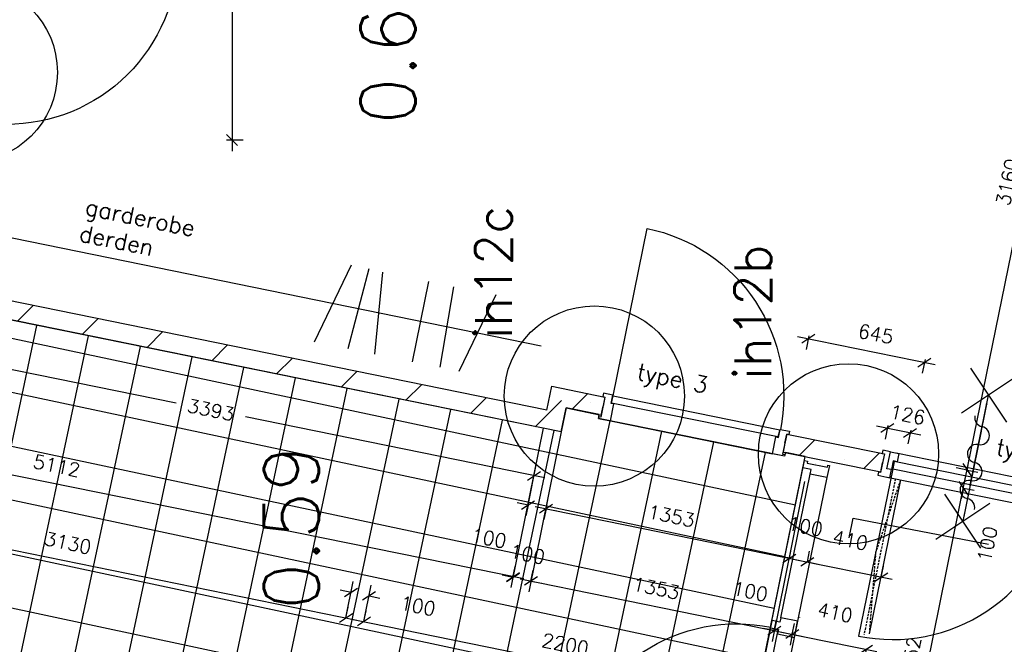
# Model space of a CAD drawing. Extents: x -29284 to 2055880, y -64816 to 121103.
# Tile 81 of 123: x 30025 to 35387, y 72201 to 75602. Entities that reach past the tile are written whole.
import ezdxf
from ezdxf.enums import TextEntityAlignment as Align

# ---------------------------------------------------------------- set-up
doc = ezdxf.new("R2010")
doc.units = 0
doc.header["$LTSCALE"] = 50
doc.header["$MEASUREMENT"] = 0
doc.header["$PDMODE"] = 3
doc.header["$PDSIZE"] = 0.1
doc.linetypes.add('DASHDOT', pattern=[1, 0.5, -0.25, 0, -0.25])
doc.linetypes.add('HIDDEN', pattern=[0.375, 0.25, -0.125])
doc.layers.get('0').update_dxf_attribs({"linetype": 'CONTINUOUS'})
doc.layers.get('DEFPOINTS').update_dxf_attribs({"linetype": 'CONTINUOUS'})
for name, color, linetype in [('00', 7, 'CONTINUOUS'), ('_BRANDCOMPART', 6, 'DASHDOT'), ('_DETAILNUMMERS', 4, 'CONTINUOUS'), ('_DETAILNUMMERSTEKST', 4, 'CONTINUOUS'), ('A--A22--_F123-', 9, 'CONTINUOUS'), ('A--L22--', 3, 'CONTINUOUS'), ('A--L22--_F-2--', 7, 'CONTINUOUS'), ('A--L32--', 7, 'CONTINUOUS'), ('A--L32--_F-23-', 2, 'CONTINUOUS'), ('A--L32--_F123-', 1, 'CONTINUOUS'), ('A--L32--_F123-DRAAIR', 7, 'CONTINUOUS'), ('A--L65--', 7, 'CONTINUOUS'), ('A--L65--_F-23-', 7, 'CONTINUOUS'), ('A--L65--_F123-', 7, 'CONTINUOUS'), ('A--M$1A-_F123-', 1, 'CONTINUOUS'), ('A--M1$A-_F123-', 1, 'CONTINUOUS'), ('A--T$1A-_F123-_RN', 4, 'CONTINUOUS'), ('tegels', 253, 'CONTINUOUS'), ('TEKST_KOZIJNMERK', 2, 'CONTINUOUS'), ('X--LR---_CP', 7, 'CONTINUOUS')]:
    doc.layers.add(name, color=color, linetype=linetype)
doc.styles.add('ALFA-0_25', font='ROMANS')
doc.styles.add('HIEMSTRA', font='romans.shx')
doc.dimstyles.new('STANDARD$0', dxfattribs={"dimscale": 30, "dimtxt": 2.5, "dimasz": 2, "dimexe": 2, "dimexo": 0, "dimgap": 2, "dimtad": 1, "dimdec": 0, "dimzin": 0, "dimdsep": 46, "dimtxsty": 'ALFA-0_25', "dimblk1": 'OBLIQUE', "dimblk2": 'OBLIQUE', "dimsah": 1, "dimcen": -3, "dimdle": 2, "dimclrd": 1, "dimclre": 1, "dimclrt": 2, "dimadec": 0, "dimazin": 0, "dimtfac": 0.666667, "dimtofl": 0, "dimtmove": 2, "dimatfit": 3, "dimldrblk": 'OBLIQUE', "dimfxl": 1, "dimtvp": 0.833333, "dimtolj": 1, "dimtzin": 0, "dimarcsym": 0})

# ---------------------------------------------------------------- blocks, each defined once
blk = doc.blocks.new('Q0340081')
at = {"layer": 'A--L32--_F123-', "color": 2, "linetype": 'Continuous'}
blk.add_lwpolyline([(0, 0), (0, -40), (926.12, -40), (923.12, 0), (0, 0)], close=True, dxfattribs=at)
at = {"layer": 'A--L32--_F123-', "color": 1, "linetype": 'Continuous'}
blk.add_lwpolyline([(0, -40), (0, -970, 0.4142136), (930, -40)], format="xyb", dxfattribs=at)
blk = doc.blocks.new('dr_930type3')
at = {"layer": 'A--L32--_F123-', "color": 1}
blk.add_line((67, 0), (967, 0), dxfattribs=at)
for points in [[(0, -9), (0, 0), (67, 0), (67, -93.75), (52, -93.75), (52, -139), (0, -139), (0, -121), (12, -121), (12, -9), (0, -9)], [(1034, -9), (1034, 0), (967, 0), (967, -93.75), (982, -93.75), (982, -139), (1034, -139), (1034, -121), (1022, -121), (1022, -9), (1034, -9)]]:
    blk.add_lwpolyline(points, close=True, dxfattribs=at)
at = {"layer": 'X--LR---_CP', "color": 2, "linetype": 'Continuous'}
blk.add_point((0, 0), dxfattribs=at)
at = {"layer": 'X--LR---_CP', "color": 3, "linetype": 'Continuous'}
blk.add_point((0, 0), dxfattribs=at)
at = {"layer": 'A--L32--', "linetype": 'Continuous'}
blk.add_blockref('Q0340081', (53.94, -95.94), dxfattribs=at)
blk = doc.blocks.new('*U1358')
at = {"layer": 'A--A22--_F123-', "linetype": 'Continuous'}
h = blk.add_hatch(dxfattribs=at)
h.set_pattern_fill('ALFALINE', color=256, scale=300, style=0)
h.set_pattern_definition([(45, (-32935.2, -73416.4), (-212.132, 212.132), [])])
h.paths.add_polyline_path([(0, 0), (39, -59), (-3432.7, 648.2), (-3422.7, 697.2), (-3363.7, 736.2), (-39, 59)])
at = {"layer": 'A--L22--_F-2--', "color": 3, "linetype": 'Continuous'}
for points in [[(-39, 59), (-39, 59), (-3363.7, 736.2), (-3363.7, 736.2)], [(39, -59), (39, -59), (-3432.7, 648.2), (-3432.7, 648.2)]]:
    blk.add_lwpolyline(points, dxfattribs=at)
blk = doc.blocks.new('_OBLIQUE')
at = {"color": 0, "linetype": 'ByBlock'}
blk.add_line((-0.5, -0.5), (0.5, 0.5), dxfattribs=at)
blk = doc.blocks.new('*D330')
at = {"layer": 'A--M$1A-_F123-', "color": 1, "linetype": 'Continuous', "lineweight": -2, "transparency": 16777216}
for p, q in [((28734, 72970.1), (28746, 73028.9)), ((28675.2, 72982.1), (31860.2, 72333.3)), ((31801.4, 72345.3), (31813.4, 72404))]:
    blk.add_line(p, q, dxfattribs=at)
at = {"layer": 'DEFPOINTS', "color": 0, "linetype": 'Continuous', "transparency": 16777216}
for p in [(28734, 72970.1), (31801.4, 72345.3), (31801.4, 72345.3)]:
    blk.add_point(p, dxfattribs=at)
at = {"layer": 'A--M$1A-_F123-', "color": 1, "linetype": 'Continuous', "lineweight": -2, "transparency": 16777216, "xscale": 60, "yscale": 60, "zscale": 60}
for p, rotation in [((28734, 72970.1), 168.4862903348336), ((31801.4, 72345.3), 348.4862903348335)]:
    blk.add_blockref('_OBLIQUE', p, dxfattribs=dict(at, rotation=rotation))
at = {"layer": 'A--M$1A-_F123-', "color": 2, "linetype": 'Continuous', "transparency": 16777216, "insert": (30287.2, 72753.2), "char_height": 75, "attachment_point": 5, "rotation": 348.4863, "style": 'ALFA-0_25'}
blk.add_mtext('\\A1;3130', dxfattribs=at)
blk = doc.blocks.new('*D331')
at = {"layer": 'A--M$1A-_F123-', "color": 1, "linetype": 'Continuous', "lineweight": -2, "transparency": 16777216}
for p, q in [((31801.4, 72345.3), (31841.7, 72543.1)), ((31899.4, 72325.3), (31939.7, 72523.2)), ((31829.8, 72484.3), (31771, 72496.3)), ((31927.8, 72464.4), (31986.5, 72452.4))]:
    blk.add_line(p, q, dxfattribs=at)
at = {"layer": 'DEFPOINTS', "color": 0, "linetype": 'Continuous', "transparency": 16777216}
for p in [(31927.8, 72464.4), (31801.4, 72345.3), (31899.4, 72325.3)]:
    blk.add_point(p, dxfattribs=at)
at = {"layer": 'A--M$1A-_F123-', "color": 1, "linetype": 'Continuous', "lineweight": -2, "transparency": 16777216, "xscale": 60, "yscale": 60, "zscale": 60}
for p, rotation in [((31829.8, 72484.3), 348.4862903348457), ((31927.8, 72464.4), 168.4862903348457)]:
    blk.add_blockref('_OBLIQUE', p, dxfattribs=dict(at, rotation=rotation))
at = {"layer": 'A--M$1A-_F123-', "color": 2, "linetype": 'Continuous', "transparency": 16777216, "insert": (32193.4, 72410.3), "char_height": 75, "attachment_point": 5, "rotation": 348.4863, "style": 'ALFA-0_25'}
blk.add_mtext('\\A1;100', dxfattribs=at)
blk = doc.blocks.new('*D332')
at = {"layer": 'A--M$1A-_F123-', "color": 1, "linetype": 'Continuous', "lineweight": -2, "transparency": 16777216}
for p, q in [((31899.4, 72325.3), (31911.4, 72384.1)), ((31840.6, 72337.3), (34113.9, 71874.2)), ((34055.1, 71886.2), (34067.1, 71945))]:
    blk.add_line(p, q, dxfattribs=at)
at = {"layer": 'DEFPOINTS', "color": 0, "linetype": 'Continuous', "transparency": 16777216}
for p in [(31899.4, 72325.3), (34055.1, 71886.2), (34055.1, 71886.2)]:
    blk.add_point(p, dxfattribs=at)
at = {"layer": 'A--M$1A-_F123-', "color": 1, "linetype": 'Continuous', "lineweight": -2, "transparency": 16777216, "xscale": 60, "yscale": 60, "zscale": 60}
for p, rotation in [((31899.4, 72325.3), 168.4862903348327), ((34055.1, 71886.2), 348.4862903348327)]:
    blk.add_blockref('_OBLIQUE', p, dxfattribs=dict(at, rotation=rotation))
at = {"layer": 'A--M$1A-_F123-', "color": 2, "linetype": 'Continuous', "transparency": 16777216, "insert": (32996.7, 72201.3), "char_height": 75, "attachment_point": 5, "rotation": 348.4863, "style": 'ALFA-0_25'}
blk.add_mtext('\\A1;2200', dxfattribs=at)
blk = doc.blocks.new('*D339')
at = {"layer": 'A--M$1A-_F123-', "color": 1, "linetype": 'Continuous', "lineweight": -2, "transparency": 16777216}
for p, q in [((27866.2, 74394.6), (27690.2, 73527.4)), ((32770.9, 72557), (27643.3, 73598.1)), ((32876.2, 73377.4), (32700.1, 72510.2))]:
    blk.add_line(p, q, dxfattribs=at)
at = {"layer": 'DEFPOINTS', "color": 0, "linetype": 'Continuous', "transparency": 16777216}
for p in [(27866.2, 74394.6), (27702.1, 73586.2), (32876.2, 73377.4)]:
    blk.add_point(p, dxfattribs=at)
at = {"layer": 'A--M$1A-_F123-', "color": 1, "linetype": 'Continuous', "lineweight": -2, "transparency": 16777216, "xscale": 60, "yscale": 60, "zscale": 60}
for p, rotation in [((27702.1, 73586.2), 168.523055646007), ((32712.1, 72569), 348.5230556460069)]:
    blk.add_blockref('_OBLIQUE', p, dxfattribs=dict(at, rotation=rotation))
at = {"layer": 'A--M$1A-_F123-', "color": 2, "linetype": 'Continuous', "transparency": 16777216, "insert": (30226.5, 73173.1), "char_height": 75, "attachment_point": 5, "rotation": 348.5231, "style": 'ALFA-0_25'}
blk.add_mtext('\\A1;5112', dxfattribs=at)
blk = doc.blocks.new('*D340')
at = {"layer": 'A--M$1A-_F123-', "color": 1, "linetype": 'Continuous', "lineweight": -2, "transparency": 16777216}
for p, q in [((32974.2, 73357.4), (32796.9, 72487.1)), ((34299.8, 73087.4), (34122.5, 72217.1)), ((32750.1, 72557.9), (34193.3, 72263.9))]:
    blk.add_line(p, q, dxfattribs=at)
at = {"layer": 'DEFPOINTS', "color": 0, "linetype": 'Continuous', "transparency": 16777216}
for p in [(32974.2, 73357.4), (34299.8, 73087.4), (34134.5, 72275.9)]:
    blk.add_point(p, dxfattribs=at)
at = {"layer": 'A--M$1A-_F123-', "color": 1, "linetype": 'Continuous', "lineweight": -2, "transparency": 16777216, "xscale": 60, "yscale": 60, "zscale": 60}
for p, rotation in [((32808.9, 72545.9), 168.4862903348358), ((34134.5, 72275.9), 348.4862903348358)]:
    blk.add_blockref('_OBLIQUE', p, dxfattribs=dict(at, rotation=rotation))
at = {"layer": 'A--M$1A-_F123-', "color": 2, "linetype": 'Continuous', "transparency": 16777216, "insert": (33491.1, 72506.4), "char_height": 75, "attachment_point": 5, "rotation": 348.4863, "style": 'ALFA-0_25'}
blk.add_mtext('\\A1;1353', dxfattribs=at)
blk = doc.blocks.new('*D350')
at = {"layer": 'A--M$1A-_F123-', "color": 1, "linetype": 'Continuous', "lineweight": -2, "transparency": 16777216}
for p, q in [((34763.1, 71080.2), (35176.8, 73110.8)), ((35164.8, 73052.1), (35223.6, 73040.1)), ((34775.1, 71139), (34833.9, 71127))]:
    blk.add_line(p, q, dxfattribs=at)
at = {"layer": 'DEFPOINTS', "color": 0, "linetype": 'Continuous', "transparency": 16777216}
for p in [(35164.8, 73052.1), (35164.8, 73052.1), (34775.1, 71139)]:
    blk.add_point(p, dxfattribs=at)
at = {"layer": 'A--M$1A-_F123-', "color": 1, "linetype": 'Continuous', "lineweight": -2, "transparency": 16777216, "xscale": 60, "yscale": 60, "zscale": 60}
for p, rotation in [((35164.8, 73052.1), 78.48629032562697), ((34775.1, 71139), 258.486290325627)]:
    blk.add_blockref('_OBLIQUE', p, dxfattribs=dict(at, rotation=rotation))
at = {"layer": 'A--M$1A-_F123-', "color": 2, "linetype": 'Continuous', "transparency": 16777216, "insert": (34874.4, 72115), "char_height": 75, "attachment_point": 5, "rotation": 78.4863, "style": 'ALFA-0_25'}
blk.add_mtext('\\A1;1952', dxfattribs=at)
blk = doc.blocks.new('*D353')
at = {"layer": 'A--M$1A-_F123-', "color": 1, "linetype": 'Continuous', "lineweight": -2, "transparency": 16777216}
for p, q in [((29469, 73636.8), (29513.4, 73854.8)), ((29442.6, 73808), (30877.5, 73515.7)), ((32884.9, 73106.8), (31254, 73439)), ((32793.7, 72959.6), (32838.1, 73177.6))]:
    blk.add_line(p, q, dxfattribs=at)
at = {"layer": 'DEFPOINTS', "color": 0, "linetype": 'Continuous', "transparency": 16777216}
for p in [(29469, 73636.8), (32826.1, 73118.8), (32793.7, 72959.6)]:
    blk.add_point(p, dxfattribs=at)
at = {"layer": 'A--M$1A-_F123-', "color": 1, "linetype": 'Continuous', "lineweight": -2, "transparency": 16777216, "xscale": 60, "yscale": 60, "zscale": 60}
for p, rotation in [((29501.4, 73796), 168.4862903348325), ((32826.1, 73118.8), 348.4862903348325)]:
    blk.add_blockref('_OBLIQUE', p, dxfattribs=dict(at, rotation=rotation))
at = {"layer": 'A--M$1A-_F123-', "color": 2, "linetype": 'Continuous', "transparency": 16777216, "insert": (31065.8, 73477.4), "char_height": 75, "attachment_point": 5, "rotation": 348.4863, "style": 'ALFA-0_25'}
blk.add_mtext('\\A1;3393', dxfattribs=at)
blk = doc.blocks.new('*D400')
at = {"layer": 'A--M$1A-_F123-', "color": 1, "linetype": 'Continuous', "lineweight": -2, "transparency": 16777216}
for p, q in [((35172.8, 73091.2), (35827.4, 76305)), ((35815.5, 76246.2), (35756.7, 76258.2)), ((35184.8, 73150), (35126, 73162))]:
    blk.add_line(p, q, dxfattribs=at)
at = {"layer": 'DEFPOINTS', "color": 0, "linetype": 'Continuous', "transparency": 16777216}
for p in [(35815.5, 76246.2), (35815.5, 76246.2), (35184.8, 73150)]:
    blk.add_point(p, dxfattribs=at)
at = {"layer": 'A--M$1A-_F123-', "color": 1, "linetype": 'Continuous', "lineweight": -2, "transparency": 16777216, "xscale": 60, "yscale": 60, "zscale": 60}
for p, rotation in [((35815.5, 76246.2), 78.48629034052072), ((35184.8, 73150), 258.4862903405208)]:
    blk.add_blockref('_OBLIQUE', p, dxfattribs=dict(at, rotation=rotation))
at = {"layer": 'A--M$1A-_F123-', "color": 2, "linetype": 'Continuous', "transparency": 16777216, "insert": (35404.6, 74717.6), "char_height": 75, "attachment_point": 5, "rotation": 78.4863, "style": 'ALFA-0_25'}
blk.add_mtext('\\A1;3160', dxfattribs=at)
blk = doc.blocks.new('*D401')
at = {"layer": 'A--M$1A-_F123-', "color": 1, "linetype": 'Continuous', "lineweight": -2, "transparency": 16777216}
for p, q in [((32793.7, 72959.6), (32734.9, 72971.5)), ((32793.7, 72959.6), (32781.7, 72900.8)), ((32891.7, 72939.6), (32879.7, 72880.8)), ((32891.7, 72939.6), (32950.5, 72927.6))]:
    blk.add_line(p, q, dxfattribs=at)
at = {"layer": 'DEFPOINTS', "color": 0, "linetype": 'Continuous', "transparency": 16777216}
for p in [(32793.7, 72959.6), (32891.7, 72939.6), (32891.7, 72939.6)]:
    blk.add_point(p, dxfattribs=at)
at = {"layer": 'A--M$1A-_F123-', "color": 1, "linetype": 'Continuous', "lineweight": -2, "transparency": 16777216, "xscale": 60, "yscale": 60, "zscale": 60}
for p, rotation in [((32793.7, 72959.6), 348.4862903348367), ((32891.7, 72939.6), 168.4862903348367)]:
    blk.add_blockref('_OBLIQUE', p, dxfattribs=dict(at, rotation=rotation))
at = {"layer": 'A--M$1A-_F123-', "color": 2, "linetype": 'Continuous', "transparency": 16777216, "insert": (32790.3, 72692.4), "char_height": 75, "attachment_point": 5, "rotation": 348.4863, "style": 'ALFA-0_25'}
blk.add_mtext('\\A1;100', dxfattribs=at)
blk = doc.blocks.new('*D402')
at = {"layer": 'A--M$1A-_F123-', "color": 1, "linetype": 'Continuous', "lineweight": -2, "transparency": 16777216}
for p, q in [((32891.7, 72939.6), (32903.6, 72998.4)), ((32832.9, 72951.6), (34276, 72657.6)), ((34217.2, 72669.6), (34229.2, 72728.4))]:
    blk.add_line(p, q, dxfattribs=at)
at = {"layer": 'DEFPOINTS', "color": 0, "linetype": 'Continuous', "transparency": 16777216}
for p in [(32891.7, 72939.6), (34217.2, 72669.6), (34217.2, 72669.6)]:
    blk.add_point(p, dxfattribs=at)
at = {"layer": 'A--M$1A-_F123-', "color": 1, "linetype": 'Continuous', "lineweight": -2, "transparency": 16777216, "xscale": 60, "yscale": 60, "zscale": 60}
for p, rotation in [((32891.7, 72939.6), 168.4862903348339), ((34217.2, 72669.6), 348.4862903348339)]:
    blk.add_blockref('_OBLIQUE', p, dxfattribs=dict(at, rotation=rotation))
at = {"layer": 'A--M$1A-_F123-', "color": 2, "linetype": 'Continuous', "transparency": 16777216, "insert": (33573.9, 72900.1), "char_height": 75, "attachment_point": 5, "rotation": 348.4863, "style": 'ALFA-0_25'}
blk.add_mtext('\\A1;1353', dxfattribs=at)
blk = doc.blocks.new('*D403')
at = {"layer": 'A--M$1A-_F123-', "color": 1, "linetype": 'Continuous', "lineweight": -2, "transparency": 16777216}
for p, q in [((34217.2, 72669.6), (34229.2, 72728.4)), ((34217.2, 72669.6), (34158.5, 72681.6)), ((34315.2, 72649.6), (34327.2, 72708.4)), ((34315.2, 72649.6), (34374, 72637.6))]:
    blk.add_line(p, q, dxfattribs=at)
at = {"layer": 'DEFPOINTS', "color": 0, "linetype": 'Continuous', "transparency": 16777216}
for p in [(34217.2, 72669.6), (34315.2, 72649.6), (34315.2, 72649.6)]:
    blk.add_point(p, dxfattribs=at)
at = {"layer": 'A--M$1A-_F123-', "color": 1, "linetype": 'Continuous', "lineweight": -2, "transparency": 16777216, "xscale": 60, "yscale": 60, "zscale": 60}
for p, rotation in [((34217.2, 72669.6), 348.4862903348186), ((34315.2, 72649.6), 168.4862903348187)]:
    blk.add_blockref('_OBLIQUE', p, dxfattribs=dict(at, rotation=rotation))
at = {"layer": 'A--M$1A-_F123-', "color": 2, "linetype": 'Continuous', "transparency": 16777216, "insert": (34303.7, 72843.3), "char_height": 75, "attachment_point": 5, "rotation": 348.4863, "style": 'ALFA-0_25'}
blk.add_mtext('\\A1;100', dxfattribs=at)
blk = doc.blocks.new('*D404')
at = {"layer": 'A--M$1A-_F123-', "color": 1, "linetype": 'Continuous', "lineweight": -2, "transparency": 16777216}
for p, q in [((34315.2, 72649.6), (34327.2, 72708.4)), ((34256.4, 72661.6), (34775.8, 72555.8)), ((34717, 72567.8), (34729, 72626.6))]:
    blk.add_line(p, q, dxfattribs=at)
at = {"layer": 'DEFPOINTS', "color": 0, "linetype": 'Continuous', "transparency": 16777216}
for p in [(34315.2, 72649.6), (34717, 72567.8), (34717, 72567.8)]:
    blk.add_point(p, dxfattribs=at)
at = {"layer": 'A--M$1A-_F123-', "color": 1, "linetype": 'Continuous', "lineweight": -2, "transparency": 16777216, "xscale": 60, "yscale": 60, "zscale": 60}
for p, rotation in [((34315.2, 72649.6), 168.4862903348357), ((34717, 72567.8), 348.4862903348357)]:
    blk.add_blockref('_OBLIQUE', p, dxfattribs=dict(at, rotation=rotation))
at = {"layer": 'A--M$1A-_F123-', "color": 2, "linetype": 'Continuous', "transparency": 16777216, "insert": (34548.5, 72767.9), "char_height": 75, "attachment_point": 5, "rotation": 348.4863, "style": 'ALFA-0_25'}
blk.add_mtext('\\A1;410', dxfattribs=at)
blk = doc.blocks.new('*D430')
at = {"layer": 'A--M$1A-_F123-', "color": 1, "linetype": 'Continuous', "lineweight": -2, "transparency": 16777216}
for p, q in [((35184.8, 73150), (35196.7, 73208.8)), ((35184.8, 73150), (35243.6, 73138.1)), ((35164.8, 73052.1), (35152.8, 72993.3)), ((35164.8, 73052.1), (35223.6, 73040.1))]:
    blk.add_line(p, q, dxfattribs=at)
at = {"layer": 'DEFPOINTS', "color": 0, "linetype": 'Continuous', "transparency": 16777216}
for p in [(35184.8, 73150), (35164.8, 73052.1), (35164.8, 73052.1)]:
    blk.add_point(p, dxfattribs=at)
at = {"layer": 'A--M$1A-_F123-', "color": 1, "linetype": 'Continuous', "lineweight": -2, "transparency": 16777216, "xscale": 60, "yscale": 60, "zscale": 60}
for p, rotation in [((35184.8, 73150), 258.48628470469), ((35164.8, 73052.1), 78.48628470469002)]:
    blk.add_blockref('_OBLIQUE', p, dxfattribs=dict(at, rotation=rotation))
at = {"layer": 'A--M$1A-_F123-', "color": 2, "linetype": 'Continuous', "transparency": 16777216, "insert": (35295.4, 72747.5), "char_height": 75, "attachment_point": 5, "rotation": 78.4863, "style": 'ALFA-0_25'}
blk.add_mtext('\\A1;100', dxfattribs=at)
blk = doc.blocks.new('*D446')
at = {"layer": 'A--M$1A-_F123-', "color": 1, "linetype": 'Continuous', "lineweight": -2, "transparency": 16777216}
for p, q in [((34134.5, 72275.9), (34146.4, 72334.7)), ((34232.5, 72255.9), (34244.4, 72314.7)), ((34134.5, 72275.9), (34075.7, 72287.8)), ((34232.5, 72255.9), (34291.2, 72243.9))]:
    blk.add_line(p, q, dxfattribs=at)
at = {"layer": 'DEFPOINTS', "color": 0, "linetype": 'Continuous', "transparency": 16777216}
for p in [(34134.5, 72275.9), (34232.5, 72255.9), (34232.5, 72255.9)]:
    blk.add_point(p, dxfattribs=at)
at = {"layer": 'A--M$1A-_F123-', "color": 1, "linetype": 'Continuous', "lineweight": -2, "transparency": 16777216, "xscale": 60, "yscale": 60, "zscale": 60}
for p, rotation in [((34134.5, 72275.9), 348.4862903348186), ((34232.5, 72255.9), 168.4862903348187)]:
    blk.add_blockref('_OBLIQUE', p, dxfattribs=dict(at, rotation=rotation))
at = {"layer": 'A--M$1A-_F123-', "color": 2, "linetype": 'Continuous', "transparency": 16777216, "insert": (34003.7, 72489.6), "char_height": 75, "attachment_point": 5, "rotation": 348.4863, "style": 'ALFA-0_25'}
blk.add_mtext('\\A1;100', dxfattribs=at)
blk = doc.blocks.new('*D447')
at = {"layer": 'A--M$1A-_F123-', "color": 1, "linetype": 'Continuous', "lineweight": -2, "transparency": 16777216}
for p, q in [((34173.7, 72267.9), (34693, 72162.1)), ((34232.5, 72255.9), (34220.5, 72197.1)), ((34634.2, 72174.1), (34622.2, 72115.3))]:
    blk.add_line(p, q, dxfattribs=at)
at = {"layer": 'DEFPOINTS', "color": 0, "linetype": 'Continuous', "transparency": 16777216}
for p in [(34232.5, 72255.9), (34634.2, 72174.1), (34634.2, 72174.1)]:
    blk.add_point(p, dxfattribs=at)
at = {"layer": 'A--M$1A-_F123-', "color": 1, "linetype": 'Continuous', "lineweight": -2, "transparency": 16777216, "xscale": 60, "yscale": 60, "zscale": 60}
for p, rotation in [((34232.5, 72255.9), 168.4862903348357), ((34634.2, 72174.1), 348.4862903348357)]:
    blk.add_blockref('_OBLIQUE', p, dxfattribs=dict(at, rotation=rotation))
at = {"layer": 'A--M$1A-_F123-', "color": 2, "linetype": 'Continuous', "transparency": 16777216, "insert": (34465.8, 72374.2), "char_height": 75, "attachment_point": 5, "rotation": 348.4863, "style": 'ALFA-0_25'}
blk.add_mtext('\\A1;410', dxfattribs=at)
blk = doc.blocks.new('*D448')
at = {"layer": 'A--M$1A-_F123-', "color": 1, "linetype": 'Continuous', "lineweight": -2, "transparency": 16777216}
for p, q in [((32710.9, 72565.9), (32722.9, 72624.6)), ((32710.9, 72565.9), (32652.1, 72577.8)), ((32808.9, 72545.9), (32820.9, 72604.7)), ((32808.9, 72545.9), (32867.7, 72533.9))]:
    blk.add_line(p, q, dxfattribs=at)
at = {"layer": 'DEFPOINTS', "color": 0, "linetype": 'Continuous', "transparency": 16777216}
for p in [(32710.9, 72565.9), (32808.9, 72545.9), (32808.9, 72545.9)]:
    blk.add_point(p, dxfattribs=at)
at = {"layer": 'A--M$1A-_F123-', "color": 1, "linetype": 'Continuous', "lineweight": -2, "transparency": 16777216, "xscale": 60, "yscale": 60, "zscale": 60}
for p, rotation in [((32710.9, 72565.9), 348.4862903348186), ((32808.9, 72545.9), 168.4862903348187)]:
    blk.add_blockref('_OBLIQUE', p, dxfattribs=dict(at, rotation=rotation))
at = {"layer": 'A--M$1A-_F123-', "color": 2, "linetype": 'Continuous', "transparency": 16777216, "insert": (32580.1, 72779.6), "char_height": 75, "attachment_point": 5, "rotation": 348.4863, "style": 'ALFA-0_25'}
blk.add_mtext('\\A1;100', dxfattribs=at)
blk = doc.blocks.new('*U1234')
at = {"layer": 'A--A22--_F123-', "linetype": 'Continuous'}
h = blk.add_hatch(dxfattribs=at)
h.set_pattern_fill('ALFALINE', color=256, scale=300, style=0)
h.set_pattern_definition([(45, (-32935.2, -73416.4), (-212.132, 212.132), [])])
h.paths.add_polyline_path([(0, 0), (39, -59), (65.8, 72.3), (26.7, 131.3), (-12.3, 190.3), (-39, 59)])
at = {"layer": 'A--L22--_F-2--', "color": 3, "linetype": 'Continuous'}
for points in [[(-39, 59), (-39, 59), (-12.3, 190.3), (-12.3, 190.3)], [(39, -59), (39, -59), (65.8, 72.3), (65.8, 72.3)]]:
    blk.add_lwpolyline(points, dxfattribs=at)
blk = doc.blocks.new('*D533')
at = {"layer": 'A--M$1A-_F123-', "color": 1, "linetype": 'Continuous', "lineweight": -2, "transparency": 16777216}
for p, q in [((31181.8, 77031.4), (31181.8, 74886.9)), ((31150.9, 76971.4), (31241.8, 76971.4)), ((31150.9, 74946.9), (31241.8, 74946.9))]:
    blk.add_line(p, q, dxfattribs=at)
at = {"layer": 'DEFPOINTS', "color": 0, "linetype": 'Continuous', "transparency": 16777216}
for p in [(31150.9, 76971.4), (31150.9, 74946.9), (31181.8, 74946.9)]:
    blk.add_point(p, dxfattribs=at)
at = {"layer": 'A--M$1A-_F123-', "color": 1, "linetype": 'Continuous', "lineweight": -2, "transparency": 16777216, "xscale": 60, "yscale": 60, "zscale": 60}
for p, rotation in [((31181.8, 76971.4), 90), ((31181.8, 74946.9), 270)]:
    blk.add_blockref('_OBLIQUE', p, dxfattribs=dict(at, rotation=rotation))
at = {"layer": 'A--M$1A-_F123-', "color": 2, "linetype": 'Continuous', "transparency": 16777216, "insert": (31084.3, 75959.1), "char_height": 75, "attachment_point": 5, "rotation": 90, "style": 'ALFA-0_25'}
blk.add_mtext('\\A1;2025', dxfattribs=at)
blk = doc.blocks.new('dr_880 type1')
at = {"layer": 'A--L32--_F123-', "color": 1}
blk.add_line((67, 0), (917, 0), dxfattribs=at)
at = {"layer": 'A--L32--_F123-'}
for points in [[(0, 9), (0, 0), (67, 0), (67, 93.8), (50, 93.8), (50, 139), (0, 139), (0, 121), (12, 121), (12, 9), (0, 9)], [(52, 95.6), (52, 135.6), (932, 135.6), (929, 95.6), (52, 95.6)], [(984, 9), (984, 0), (917, 0), (917, 93.8), (934, 93.8), (934, 139), (984, 139), (984, 121), (972, 121), (972, 9), (984, 9)]]:
    blk.add_lwpolyline(points, close=True, dxfattribs=at)
at = {"layer": 'A--L32--_F123-DRAAIR', "color": 1}
blk.add_lwpolyline([(52, 135.6), (52, 1015.6, -0.381848), (924.9, 135.8)], format="xyb", dxfattribs=at)
at = {"layer": 'X--LR---_CP', "color": 1}
for p in [(12, 121), (12, 9)]:
    blk.add_point(p, dxfattribs=at)
at = {"layer": 'X--LR---_CP', "color": 2}
for p in [(972, 121), (972, 9)]:
    blk.add_point(p, dxfattribs=at)
at = {"layer": 'X--LR---_CP'}
blk.add_point((0, 0), dxfattribs=at)
blk = doc.blocks.new('dr_930type12')
at = {"layer": 'A--L32--_F123-'}
for p, q in [((962, 74), (1890, 74)), ((1025, 28.8), (1823, 28.7))]:
    blk.add_line(p, q, dxfattribs=at)
at = {"layer": 'A--L32--_F123-', "color": 1}
blk.add_line((30, -65), (1833.3, -65), dxfattribs=at)
at = {"layer": 'A--L32--_F123-'}
for points in [[(-12, -56), (-12, -65), (55, -65), (55, 28.8), (30, 28.8), (30, 74), (-12, 74), (-12, 56), (0, 56), (0, -56), (-12, -56)], [(937, -65), (1023, -65), (1025, -65), (1025, 28.8), (1025, 28.8), (1000, 28.8), (1000, 72), (998, 74), (962, 74), (960, 72), (960, 28.8), (937, 28.8), (935, 28.8), (935, -65)], [(1890, -56), (1890, -65), (1823, -65), (1823, 28.8), (1848, 28.8), (1848, 74), (1890, 74), (1890, 56), (1878, 56), (1878, -56), (1890, -56)]]:
    blk.add_lwpolyline(points, close=True, dxfattribs=at)
at = {"layer": 'A--L32--', "linetype": 'Continuous', "xscale": -1, "rotation": 180}
blk.add_blockref('Q0340081', (33.4, 31.8), dxfattribs=at)
blk = doc.blocks.new('S060204-')
at = {"layer": 'A--L65--_F-23-', "color": 255}
blk.add_circle((0, 0), 0.0123, dxfattribs=at)
at = {"layer": 'A--L65--_F123-', "color": 1, "linetype": 'Continuous'}
for points in [[(-1.25, 6.25), (1.25, 3.75)], [(1.25, 6.25), (-1.25, 3.75)], [(0, 0), (0, 5)]]:
    blk.add_lwpolyline(points, dxfattribs=at)
blk = doc.blocks.new('S060205A')
at = {"layer": 'A--L65--_F-23-', "color": 255}
blk.add_circle((0, -0.0123), 0.0123, dxfattribs=at)
at = {"layer": 'A--L65--_F123-', "color": 1, "linetype": 'Continuous'}
blk.add_lwpolyline([(0, -0.0123), (0, 6.2377)], dxfattribs=at)
for points in [[(-0.5, 5.7377, 0.41), (0, 5.2377)], [(0, 4.2377, 1), (0, 5.2377)], [(0, 4.2377, 1), (0, 3.2377)], [(0, 2.2377, 1), (0, 3.2377)], [(0, 2.2377, 1), (0, 1.2377)], [(0.5, 0.7377, 0.41), (0, 1.2377)]]:
    blk.add_lwpolyline(points, format="xyb", dxfattribs=at)
at = {"layer": 'A--L65--', "xscale": -1}
blk.add_blockref('S060204-', (0, 1.4877), dxfattribs=at)
blk.add_blockref('S060204-', (0, 1.4877), dxfattribs=at)
at = {"layer": 'A--L65--', "rotation": 180}
blk.add_blockref('S060204-', (0, 4.4877), dxfattribs=at)
blk.add_blockref('S060204-', (0, 4.4877), dxfattribs=at)
blk = doc.blocks.new('dr_2x930type5br')
at = {"layer": 'A--L32--_F-23-'}
for points in [[(-1962.6, 392.6), (-1966.2, 375), (-1900.6, 361.6), (-1891.6, 405.7), (-1916.1, 410.7), (-1897.3, 502.8), (-1938.5, 511.2), (-1942.1, 493.6), (-1930.3, 491.2), (-1950.9, 390.2), (-1962.6, 392.6)], [(-19.5, -3.2), (-23.1, -20.8), (-88.8, -7.4), (-79.8, 36.7), (-55.3, 31.7), (-36.5, 123.8), (4.6, 115.4), (1, 97.8), (-10.7, 100.2), (-31.3, -0.8), (-19.5, -3.2)]]:
    blk.add_lwpolyline(points, close=True, dxfattribs=at)
blk.add_lwpolyline([(-1897.3, 502.8), (-1851.3, 493.4), (-1860.3, 448.9), (-1882.6, 453.4), (-1891.6, 405.7)], dxfattribs=at)
at = {"layer": 'A--L32--_F123-'}
for p, q in [((-1866, 496.4), (-36.5, 123.8)), ((-1915.3, 364.6), (-88.8, -7.4))]:
    blk.add_line(p, q, dxfattribs=at)
at = {"layer": 'A--L32--', "linetype": 'Continuous', "extrusion": (0, 0, -1), "xscale": -1, "zscale": -1, "rotation": 191.5137096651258}
blk.add_blockref('Q0340081', (60.1, 35.2), dxfattribs=at)
at = {"layer": 'A--L32--', "linetype": 'Continuous', "rotation": 348.4862903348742}
blk.add_blockref('Q0340081', (-1877, 450.2), dxfattribs=at)
at = {"layer": 'A--L65--', "xscale": 99.99999999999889, "yscale": 100, "zscale": 2, "rotation": 168.4862903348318}
for p in [(-1373.5, 761.2), (-441.5, 571.3)]:
    blk.add_blockref('S060205A', p, dxfattribs=at)
blk = doc.blocks.new('*D688')
at = {"layer": 'A--M1$A-_F123-', "color": 1, "lineweight": -2, "transparency": 16777216}
for p, q in [((34261.3, 73876.5), (35011.1, 73723.8)), ((34323.2, 73880.1), (34308.1, 73805.7)), ((34955.5, 73751.3), (34940.3, 73676.9))]:
    blk.add_line(p, q, dxfattribs=at)
at = {"layer": 'DEFPOINTS', "color": 0, "transparency": 16777216}
for p in [(34323.2, 73880.1), (34955.5, 73751.3), (34952.3, 73735.7)]:
    blk.add_point(p, dxfattribs=at)
at = {"layer": 'A--M1$A-_F123-', "color": 1, "lineweight": -2, "transparency": 16777216, "xscale": 60, "yscale": 60, "zscale": 60}
for p, rotation in [((34320, 73864.5), 168.4862903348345), ((34952.3, 73735.7), 348.4862903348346)]:
    blk.add_blockref('_OBLIQUE', p, dxfattribs=dict(at, rotation=rotation))
at = {"layer": 'A--M1$A-_F123-', "color": 2, "transparency": 16777216, "insert": (34687.7, 73890.5), "char_height": 75, "attachment_point": 5, "rotation": 348.4863, "style": 'ALFA-0_25'}
blk.add_mtext('\\A1;645', dxfattribs=at)
blk = doc.blocks.new('*D710')
at = {"layer": 'A--M1$A-_F123-', "color": 1, "lineweight": -2, "transparency": 16777216}
for p, q in [((34933, 73340.4), (34691.6, 73389.5)), ((34753.6, 73393.1), (34738.4, 73318.8)), ((34877.4, 73367.9), (34862.2, 73293.5))]:
    blk.add_line(p, q, dxfattribs=at)
at = {"layer": 'DEFPOINTS', "color": 0, "transparency": 16777216}
for p in [(34750.4, 73377.6), (34753.6, 73393.1), (34877.4, 73367.9)]:
    blk.add_point(p, dxfattribs=at)
at = {"layer": 'A--M1$A-_F123-', "color": 1, "lineweight": -2, "transparency": 16777216, "xscale": 60, "yscale": 60, "zscale": 60}
for p, rotation in [((34750.4, 73377.6), 168.4862898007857), ((34874.2, 73352.3), 348.4862898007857)]:
    blk.add_blockref('_OBLIQUE', p, dxfattribs=dict(at, rotation=rotation))
at = {"layer": 'A--M1$A-_F123-', "color": 2, "transparency": 16777216, "insert": (34861, 73451.5), "char_height": 75, "attachment_point": 5, "rotation": 348.4863, "style": 'ALFA-0_25'}
blk.add_mtext('\\A1;126', dxfattribs=at)
blk = doc.blocks.new('DETAILNR')
at = {"layer": '_DETAILNUMMERS'}
blk.add_circle((32.9, -23.2), 490.7, dxfattribs=at)
at = {"layer": 'X--LR---_CP'}
blk.add_point((0, 0), dxfattribs=at)
at = {"layer": '_DETAILNUMMERSTEKST', "style": 'ALFA-0_25'}
blk.add_attdef('DETAILNR', text='', height=200, rotation=90, dxfattribs=at).set_placement((-618.4, 223.8), align=Align.RIGHT)
blk = doc.blocks.new('*U1182')
at = {"layer": 'A--A22--_F123-', "linetype": 'Continuous'}
h = blk.add_hatch(dxfattribs=at)
h.set_pattern_fill('ALFALINE', color=256, scale=300, style=0)
h.set_pattern_definition([(45, (-34192.2, -73297.08), (-212.132, 212.132), [])])
h.paths.add_polyline_path([(0, 0), (10, 49), (542, -59.4), (532, -108.4), (522, -157.4), (-10, -49)])
at = {"layer": 'A--L22--_F-2--', "color": 3, "linetype": 'Continuous'}
for points in [[(0, 0), (-10, -49), (522, -157.4), (532, -108.4)], [(0, 0), (10, 49), (542, -59.4), (532, -108.4)]]:
    blk.add_lwpolyline(points, dxfattribs=at)
blk = doc.blocks.new('*U1161')
at = {"layer": 'A--A22--_F123-', "linetype": 'Continuous'}
h = blk.add_hatch(dxfattribs=at)
h.set_pattern_fill('ALFALINE', color=256, scale=300, style=0)
h.set_pattern_definition([(45, (-32961.93, -73547.7), (-212.132, 212.132), [])])
h.paths.add_polyline_path([(0, 0), (-39, 59), (250.6, 0), (240.6, -49), (230.6, -98), (39, -59)])
at = {"layer": 'A--L22--_F-2--', "color": 3, "linetype": 'Continuous'}
for points in [[(-39, 59), (-39, 59), (250.6, 0), (240.6, -49)], [(39, -59), (39, -59), (230.6, -98), (240.6, -49)]]:
    blk.add_lwpolyline(points, dxfattribs=at)

msp = doc.modelspace()

# ---------------------------------------------------------------- hatches: boundary and pattern name
at = {"layer": 'tegels', "linetype": 'Continuous'}
h = msp.add_hatch(dxfattribs=at)
h.set_pattern_fill('NET', color=256, scale=2300, angle=348, style=0)
h.paths.add_polyline_path([(27866.2, 74394.6), (27843.9, 74285), (27861.6, 74281.4), (27655.2, 73268.2), (27637.5, 73271.8), (27504.7, 72620), (27528.9, 72615.1), (27533.3, 72634.8), (28497.5, 72438.4), (28493.4, 72418.6), (29496.6, 72214.2), (29502.5, 72234.6), (30466.7, 72038.1), (30462.5, 72017.6), (31781.7, 71748.8), (31785.3, 71766.5), (31850.9, 71753.1), (31822.2, 71612), (32800.5, 71412.7), (32829.2, 71553.8), (32896.4, 71540.1), (32892.8, 71522.4), (33937.6, 71309.6), (33942.3, 71332.6), (33919.1, 71338.9), (34303, 73223.5), (34195, 73245.5), (34189.8, 73225.1), (33176.6, 73431.5), (33180.8, 73452.1), (33000.9, 73488.7), (32974.2, 73357.4)])

# ---------------------------------------------------------------- linework, layer by layer
at = {"linetype": 'Continuous'}
for p, q in [((29642, 74483.2), (32865.6, 73826.5)), ((31630.6, 73848.5), (31832.2, 74266.6)), ((31813.6, 73811.2), (31927.3, 74247.3)), ((31959.6, 73781.4), (32002.8, 74226.9)), ((32164.2, 73739.8), (32253, 74175.9)), ((32313.9, 73709.3), (32388.4, 74148.3)), ((32418.2, 73688), (32619.9, 74106.2))]:
    msp.add_line(p, q, dxfattribs=at)
at = {"layer": '_BRANDCOMPART', "ltscale": 30}
msp.add_lwpolyline([(22124.7, 69129.2), (30199.2, 67484.5), (30509.9, 69010), (33649.7, 68370.4), (34564.5, 72888.1), (36329.5, 72548.6), (36335.9, 67455.7)], dxfattribs=at)
at = {"layer": 'A--L32--_F123-'}
msp.add_line((34822.1, 73096.3), (34651.4, 72258.4), dxfattribs=at)
msp.add_point((34358.3, 73183.1), dxfattribs=at)
msp.add_point((34358.3, 73183.1), dxfattribs=at)
at = {"layer": 'A--M$1A-_F123-', "color": 4, "linetype": 'HIDDEN'}
for p, q in [((34794.2, 73102), (34623, 72252.6)), ((34822.1, 73096.3), (34686.6, 72701.9)), ((34686.6, 72701.9), (34651.4, 72258.4))]:
    msp.add_line(p, q, dxfattribs=at)
at = {"layer": 'tegels', "linetype": 'Continuous'}
msp.add_lwpolyline([(29502.5, 72234.6), (30466.7, 72038.1), (30462.5, 72017.6), (31781.7, 71748.8), (31785.3, 71766.5), (31850.9, 71753.1), (31822.2, 71612), (32800.5, 71412.7), (32829.2, 71553.8), (32896.4, 71540.1), (32892.8, 71522.4), (33937.6, 71309.6), (33942.3, 71332.6), (33919.1, 71338.9), (34303, 73223.5), (34195, 73245.5), (34189.8, 73225.1), (33176.6, 73431.5), (33180.8, 73452.1), (33000.9, 73488.7), (32974.2, 73357.4), (27866.2, 74394.6)], dxfattribs=at)
at = {"layer": 'X--LR---_CP'}
msp.add_point((34272, 72346.4), dxfattribs=at)

# ---------------------------------------------------------------- block references
at = {"layer": '00'}
ref = msp.add_blockref('DETAILNR', (29716.3, 75281.9), dxfattribs=dict(at, rotation=90))
ref.add_attrib('DETAILNR', 'ih18', dxfattribs={"layer": '_DETAILNUMMERSTEKST', "height": 200, "rotation": 90, "style": 'ALFA-0_25'}).set_placement((29280.8, 75038.4), align=Align.RIGHT)
ref = msp.add_blockref('DETAILNR', (33131.4, 73519.9), dxfattribs=dict(at, rotation=90))
ref.add_attrib('DETAILNR', 'ih12c', dxfattribs={"layer": '_DETAILNUMMERSTEKST', "height": 200, "rotation": 90, "style": 'ALFA-0_25'}).set_placement((32705.8, 74590.7), align=Align.RIGHT)
ref = msp.add_blockref('DETAILNR', (34515.8, 73205.4), dxfattribs=dict(at, rotation=90))
ref.add_attrib('DETAILNR', 'ih12b', dxfattribs={"layer": '_DETAILNUMMERSTEKST', "height": 200, "rotation": 90, "style": 'ALFA-0_25'}).set_placement((34117.8, 74379), align=Align.RIGHT)
at = {"layer": 'A--L22--'}
for name, p in [('*U1358', (32935.2, 73416.4)), ('*U1161', (32961.9, 73547.7)), ('*U1182', (34192.2, 73297.1))]:
    msp.add_blockref(name, p, dxfattribs=at)
at = {"layer": 'A--L22--', "linetype": 'Continuous'}
msp.add_blockref('*U1234', (32935.2, 73416.4), dxfattribs=at)
at = {"layer": 'A--L32--', "xscale": -1}
for p, rotation in [((29832.8, 76041.8), 78.4862903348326), ((33176.6, 73431.5), 168.4862903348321)]:
    msp.add_blockref('dr_930type3', p, dxfattribs=dict(at, rotation=rotation))
at = {"layer": 'A--L32--_F123-'}
msp.add_blockref('dr_2x930type5br', (36664.5, 72746.5), dxfattribs=at)
for name, p, rotation in [('dr_930type12', (33994, 71335.9), 78.48699999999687), ('dr_880 type1', (30466.7, 72038.1), 168.4862903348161)]:
    msp.add_blockref(name, p, dxfattribs=dict(at, rotation=rotation))

# ---------------------------------------------------------------- texts
at = {"layer": 'A--T$1A-_F123-_RN', "style": 'ALFA-0_25'}
for s, p in [('0.65', (32180.7, 75030.4)), ('0.59', (31654.7, 72388.3))]:
    msp.add_text(s, height=300, rotation=90, dxfattribs=at).set_placement(p)
at = {"layer": 'TEKST_KOZIJNMERK', "style": 'HIEMSTRA'}
for s, p in [('garderobe ', (30375.6, 74541.3)), ('derden', (30342.9, 74397.2)), ('type 3', (33380.8, 73644.3)), ('type 5b', (35336.5, 73233.4))]:
    msp.add_text(s, height=90, rotation=348.486, dxfattribs=at).set_placement(p)

# ---------------------------------------------------------------- dimensions: what is measured, and where the dimension line sits
at = {"layer": 'A--M$1A-_F123-', "linetype": 'Continuous'}
for p1, p2, distance, picture, middle in [((31150.8989, 76971.4183), (31150.8984, 74946.8626), 30.9207, '*D533', (31084.3191, 75959.1404)), ((35184.8, 73150), (35815.5, 76246.2), 0, '*D400', (35404.6, 74717.6)), ((32876.2, 73377.4), (27866.2, 74394.6), 824.9, '*D339', (30226.5, 73173.1)), ((32974.2, 73357.4), (34299.8, 73087.4), -828.2, '*D340', (33491.1, 72506.4)), ((34775.1, 71139), (35164.8, 73052.1), 0, '*D350', (34874.4, 72115)), ((28734, 72970.1), (31801.4, 72345.3), 0, '*D330', (30287.2, 72753.2)), ((32891.7, 72939.6), (34217.2, 72669.6), 0, '*D402', (33573.9, 72900.1)), ((32793.7, 72959.6), (32891.7, 72939.6), 0, '*D401', (32790.3, 72692.4)), ((34217.2, 72669.6), (34315.2, 72649.6), 0, '*D403', (34303.7, 72843.3)), ((31899.4, 72325.3), (34055.1, 71886.2), 0, '*D332', (32996.7, 72201.3))]:
    dim = msp.add_aligned_dim(p1=p1, p2=p2, distance=distance, dimstyle='STANDARD$0', dxfattribs=at)
    dim.commit()
    dim.dimension.update_dxf_attribs({"geometry": picture, "text_midpoint": middle})
for base, p1, p2, angle, picture, middle in [((32826.1, 73118.8), (29469, 73636.8), (32793.7, 72959.6), 348.4863, '*D353', (31065.8, 73477.4)), ((35164.8, 73052.1), (35184.8, 73150), (35164.8, 73052.1), 258.4863, '*D430', (35295.4, 72747.5)), ((32808.9, 72545.9), (32710.9, 72565.9), (32808.9, 72545.9), 348.4863, '*D448', (32580.1, 72779.6)), ((34717, 72567.8), (34315.2, 72649.6), (34717, 72567.8), 348.4863, '*D404', (34548.5, 72767.9)), ((31927.8, 72464.4), (31801.4, 72345.3), (31899.4, 72325.3), 348.4863, '*D331', (32193.4, 72410.3)), ((34232.5, 72255.9), (34134.5, 72275.9), (34232.5, 72255.9), 348.4863, '*D446', (34003.7, 72489.6)), ((34634.2, 72174.1), (34232.5, 72255.9), (34634.2, 72174.1), 348.4863, '*D447', (34465.8, 72374.2))]:
    dim = msp.add_linear_dim(base=base, p1=p1, p2=p2, angle=angle, dimstyle='STANDARD$0', dxfattribs=at)
    dim.commit()
    dim.dimension.update_dxf_attribs({"geometry": picture, "text_midpoint": middle, "dimtype": 161})
at = {"layer": 'A--M1$A-_F123-'}
for base, p1, p2, angle, picture, middle in [((34952.3, 73735.7), (34323.2, 73880.1), (34955.5, 73751.3), 348.4863, '*D688', (34687.7, 73890.5)), ((34750.4, 73377.6), (34877.4, 73367.9), (34753.6, 73393.1), 168.4863, '*D710', (34861, 73451.5))]:
    dim = msp.add_linear_dim(base=base, p1=p1, p2=p2, angle=angle, dimstyle='STANDARD$0', dxfattribs=at)
    dim.commit()
    dim.dimension.update_dxf_attribs({"geometry": picture, "text_midpoint": middle, "dimtype": 161})

doc.saveas('drawing.dxf')
